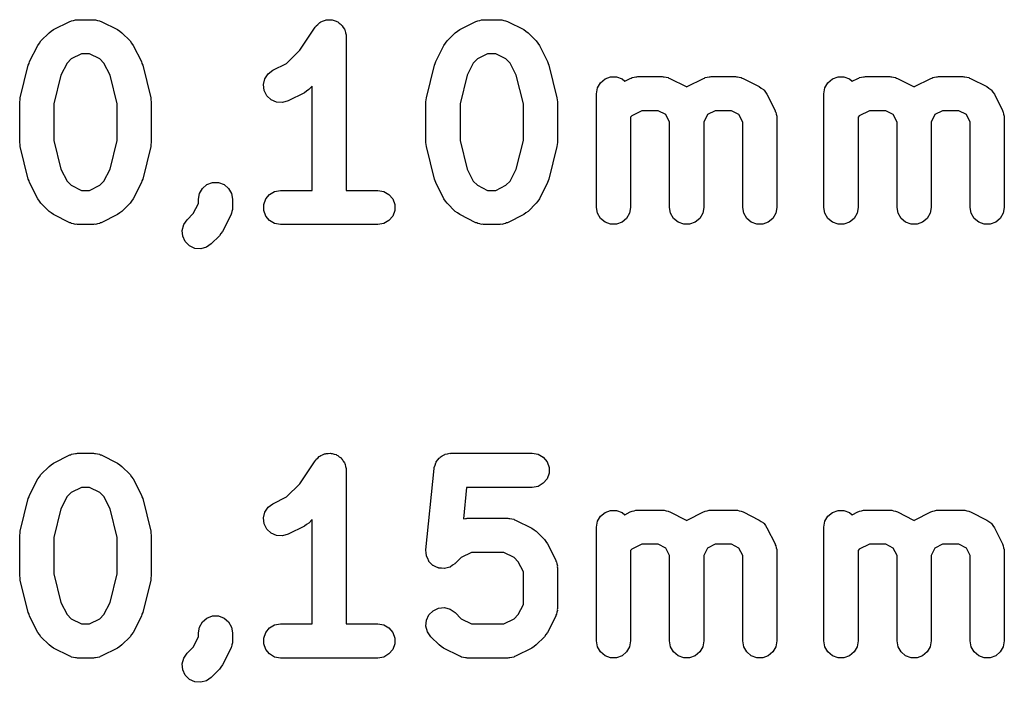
# Model space of a CAD drawing. Extents: x 44.8 to 98.6, y -133.6 to -99.
# Tile 12 of 16: x 75 to 83.7, y -105.2 to -99.4. Entities that reach past the tile are written whole.
import ezdxf

# ---------------------------------------------------------------- set-up
doc = ezdxf.new("R2010")
doc.units = 0
doc.header["$MEASUREMENT"] = 0
doc.layers.add('BLACK', color=7, linetype='CONTINUOUS')

msp = doc.modelspace()

# ---------------------------------------------------------------- linework, layer by layer
at = {"layer": 'Black'}
for p, q in [((75.3079, -99.4458), (75.4508, -99.3744)), ((75.4508, -99.3744), (75.4591, -99.3719)), ((75.4591, -99.3719), (75.4666, -99.3676)), ((75.4666, -99.3676), (75.4839, -99.3646)), ((75.4839, -99.3646), (75.5007, -99.3596)), ((75.5007, -99.3596), (75.5093, -99.3601)), ((75.5093, -99.3601), (75.5179, -99.3586)), ((75.5179, -99.3586), (75.6607, -99.3586)), ((75.6607, -99.3586), (75.6692, -99.3601)), ((75.6692, -99.3601), (75.6779, -99.3596)), ((75.6779, -99.3596), (75.6947, -99.3646)), ((75.6947, -99.3646), (75.712, -99.3676)), ((75.712, -99.3676), (75.7195, -99.3719)), ((75.7195, -99.3719), (75.7278, -99.3744)), ((75.7278, -99.3744), (75.8707, -99.4458)), ((77.6433, -99.3877), (77.6508, -99.384)), ((77.6508, -99.384), (77.6571, -99.3787)), ((77.6571, -99.3787), (77.674, -99.3725)), ((77.674, -99.3725), (77.69, -99.3646)), ((77.69, -99.3646), (77.6983, -99.3637)), ((77.6983, -99.3637), (77.7061, -99.3608)), ((77.7061, -99.3608), (77.724, -99.3608)), ((77.724, -99.3608), (77.7418, -99.3589)), ((77.7418, -99.3589), (77.7499, -99.3608)), ((77.7499, -99.3608), (77.7582, -99.3608)), ((77.7582, -99.3608), (77.775, -99.367)), ((77.775, -99.367), (77.7924, -99.3712)), ((77.7924, -99.3712), (77.7993, -99.3758)), ((77.7993, -99.3758), (77.8071, -99.3787)), ((77.8071, -99.3787), (77.8209, -99.3902)), ((78.8793, -99.4458), (79.0222, -99.3744)), ((79.0222, -99.3744), (79.0305, -99.3719)), ((79.0305, -99.3719), (79.038, -99.3676)), ((79.038, -99.3676), (79.0553, -99.3646)), ((79.0553, -99.3646), (79.0721, -99.3596)), ((79.0721, -99.3596), (79.0808, -99.3601)), ((79.0808, -99.3601), (79.0893, -99.3586)), ((79.0893, -99.3586), (79.2321, -99.3586)), ((79.2321, -99.3586), (79.2407, -99.3601)), ((79.2407, -99.3601), (79.2493, -99.3596)), ((79.2493, -99.3596), (79.2661, -99.3646)), ((79.2661, -99.3646), (79.2834, -99.3676)), ((79.2834, -99.3676), (79.2909, -99.3719)), ((79.2909, -99.3719), (79.2992, -99.3744)), ((79.2992, -99.3744), (79.4421, -99.4458)), ((75.2689, -99.4739), (75.2886, -99.4601)), ((75.2886, -99.4601), (75.3079, -99.4458)), ((75.8707, -99.4458), (75.8899, -99.4601)), ((75.8899, -99.4601), (75.9096, -99.4739)), ((77.4727, -99.6273), (77.6073, -99.4254)), ((77.6073, -99.4254), (77.6131, -99.4194)), ((77.6131, -99.4194), (77.6172, -99.4122)), ((77.6172, -99.4122), (77.631, -99.4006)), ((77.631, -99.4006), (77.6433, -99.3877)), ((77.8209, -99.3902), (77.8358, -99.4001)), ((77.8358, -99.4001), (77.8407, -99.4068)), ((77.8407, -99.4068), (77.8471, -99.4122)), ((77.8471, -99.4122), (77.856, -99.4277)), ((77.856, -99.4277), (77.8666, -99.4421)), ((77.8666, -99.4421), (77.8689, -99.4501)), ((77.8689, -99.4501), (77.8731, -99.4573)), ((77.8731, -99.4573), (77.8762, -99.4749)), ((78.8404, -99.4739), (78.86, -99.4601)), ((78.86, -99.4601), (78.8793, -99.4458)), ((79.4421, -99.4458), (79.4614, -99.4601)), ((79.4614, -99.4601), (79.4811, -99.4739)), ((75.1837, -99.565), (75.1975, -99.5454)), ((75.1975, -99.5454), (75.2689, -99.4739)), ((75.9096, -99.4739), (75.9811, -99.5454)), ((75.9811, -99.5454), (75.9949, -99.565)), ((77.8762, -99.4749), (77.8812, -99.4921)), ((77.8812, -99.4921), (77.8807, -99.5004)), ((77.8807, -99.5004), (77.8821, -99.5086)), ((77.8821, -99.5086), (77.8821, -100.859)), ((78.7552, -99.565), (78.7689, -99.5454)), ((78.7689, -99.5454), (78.8404, -99.4739)), ((79.4811, -99.4739), (79.5525, -99.5454)), ((79.5525, -99.5454), (79.5663, -99.565)), ((75.098, -99.7272), (75.1694, -99.5843)), ((75.1694, -99.5843), (75.1837, -99.565)), ((75.9949, -99.565), (76.0092, -99.5843)), ((76.0092, -99.5843), (76.0806, -99.7272)), ((77.3576, -99.7424), (77.4727, -99.6273)), ((78.6694, -99.7272), (78.7408, -99.5843)), ((78.7408, -99.5843), (78.7552, -99.565)), ((79.5663, -99.565), (79.5806, -99.5843)), ((79.5806, -99.5843), (79.652, -99.7272)), ((75.0933, -99.7429), (75.098, -99.7272)), ((75.4639, -99.7033), (75.4268, -99.7403)), ((75.5533, -99.6586), (75.4639, -99.7033)), ((75.6253, -99.6586), (75.5533, -99.6586)), ((75.7147, -99.7033), (75.6253, -99.6586)), ((75.7517, -99.7403), (75.7147, -99.7033)), ((76.0806, -99.7272), (76.0853, -99.7429)), ((78.6647, -99.7429), (78.6694, -99.7272)), ((79.0353, -99.7033), (78.9983, -99.7403)), ((79.1247, -99.6586), (79.0353, -99.7033)), ((79.1967, -99.6586), (79.1247, -99.6586)), ((79.2861, -99.7033), (79.1967, -99.6586)), ((79.3232, -99.7403), (79.2861, -99.7033)), ((79.652, -99.7272), (79.6567, -99.7429)), ((75.0152, -100.044), (75.0866, -99.7579)), ((75.0866, -99.7579), (75.0933, -99.7429)), ((75.4268, -99.7403), (75.3737, -99.8466)), ((75.8049, -99.8466), (75.7517, -99.7403)), ((76.0853, -99.7429), (76.092, -99.7579)), ((76.092, -99.7579), (76.1634, -100.044)), ((77.1946, -99.834), (77.2365, -99.803)), ((77.2365, -99.803), (77.3576, -99.7424)), ((78.5866, -100.044), (78.6581, -99.7579)), ((78.6581, -99.7579), (78.6647, -99.7429)), ((78.9983, -99.7403), (78.9451, -99.8466)), ((79.3763, -99.8466), (79.3232, -99.7403)), ((79.6567, -99.7429), (79.6634, -99.7579)), ((79.6634, -99.7579), (79.7348, -100.044)), ((75.3737, -99.8466), (75.3107, -100.098)), ((75.8679, -100.098), (75.8049, -99.8466)), ((77.1538, -99.9282), (77.1659, -99.8775)), ((77.1659, -99.8775), (77.1946, -99.834)), ((78.9451, -99.8466), (78.8821, -100.098)), ((79.4393, -100.098), (79.3763, -99.8466)), ((80.1172, -99.9122), (80.1571, -99.8787)), ((80.1571, -99.8787), (80.2061, -99.8608)), ((80.2061, -99.8608), (80.2582, -99.8608)), ((80.2582, -99.8608), (80.3071, -99.8787)), ((80.3071, -99.8787), (80.3309, -99.8986)), ((80.3309, -99.8986), (80.3793, -99.8744)), ((80.3793, -99.8744), (80.3876, -99.8719)), ((80.3876, -99.8719), (80.3951, -99.8676)), ((80.3951, -99.8676), (80.4124, -99.8646)), ((80.4124, -99.8646), (80.4293, -99.8596)), ((80.4293, -99.8596), (80.4379, -99.8601)), ((80.4379, -99.8601), (80.4464, -99.8586)), ((80.4464, -99.8586), (80.6607, -99.8586)), ((80.6607, -99.8586), (80.6692, -99.8601)), ((80.6692, -99.8601), (80.6779, -99.8596)), ((80.6779, -99.8596), (80.6947, -99.8646)), ((80.6947, -99.8646), (80.712, -99.8676)), ((80.712, -99.8676), (80.7195, -99.8719)), ((80.7195, -99.8719), (80.7278, -99.8744)), ((80.7278, -99.8744), (80.8707, -99.9458)), ((80.8793, -99.9458), (81.0222, -99.8744)), ((81.0222, -99.8744), (81.0305, -99.8719)), ((81.0305, -99.8719), (81.038, -99.8676)), ((81.038, -99.8676), (81.0553, -99.8646)), ((81.0553, -99.8646), (81.0721, -99.8596)), ((81.0721, -99.8596), (81.0808, -99.8601)), ((81.0808, -99.8601), (81.0893, -99.8586)), ((81.0893, -99.8586), (81.3036, -99.8586)), ((81.3036, -99.8586), (81.3121, -99.8601)), ((81.3121, -99.8601), (81.3207, -99.8596)), ((81.3207, -99.8596), (81.3376, -99.8646)), ((81.3376, -99.8646), (81.3549, -99.8676)), ((81.3549, -99.8676), (81.3624, -99.8719)), ((81.3624, -99.8719), (81.3707, -99.8744)), ((81.3707, -99.8744), (81.5135, -99.9458)), ((82.1172, -99.9122), (82.1571, -99.8787)), ((82.1571, -99.8787), (82.2061, -99.8608)), ((82.2061, -99.8608), (82.2582, -99.8608)), ((82.2582, -99.8608), (82.3071, -99.8787)), ((82.3071, -99.8787), (82.3309, -99.8986)), ((82.3309, -99.8986), (82.3793, -99.8744)), ((82.3793, -99.8744), (82.3876, -99.8719)), ((82.3876, -99.8719), (82.3951, -99.8676)), ((82.3951, -99.8676), (82.4124, -99.8646)), ((82.4124, -99.8646), (82.4293, -99.8596)), ((82.4293, -99.8596), (82.4379, -99.8601)), ((82.4379, -99.8601), (82.4464, -99.8586)), ((82.4464, -99.8586), (82.6607, -99.8586)), ((82.6607, -99.8586), (82.6692, -99.8601)), ((82.6692, -99.8601), (82.6779, -99.8596)), ((82.6779, -99.8596), (82.6947, -99.8646)), ((82.6947, -99.8646), (82.712, -99.8676)), ((82.712, -99.8676), (82.7195, -99.8719)), ((82.7195, -99.8719), (82.7278, -99.8744)), ((82.7278, -99.8744), (82.8707, -99.9458)), ((82.8793, -99.9458), (83.0222, -99.8744)), ((83.0222, -99.8744), (83.0305, -99.8719)), ((83.0305, -99.8719), (83.038, -99.8676)), ((83.038, -99.8676), (83.0553, -99.8646)), ((83.0553, -99.8646), (83.0721, -99.8596)), ((83.0721, -99.8596), (83.0808, -99.8601)), ((83.0808, -99.8601), (83.0893, -99.8586)), ((83.0893, -99.8586), (83.3036, -99.8586)), ((83.3036, -99.8586), (83.3121, -99.8601)), ((83.3121, -99.8601), (83.3207, -99.8596)), ((83.3207, -99.8596), (83.3376, -99.8646)), ((83.3376, -99.8646), (83.3549, -99.8676)), ((83.3549, -99.8676), (83.3624, -99.8719)), ((83.3624, -99.8719), (83.3707, -99.8744)), ((83.3707, -99.8744), (83.5135, -99.9458)), ((77.1598, -99.9799), (77.1538, -99.9282)), ((77.1831, -100.027), (77.1598, -99.9799)), ((77.5328, -99.9856), (77.5135, -99.9999)), ((77.5525, -99.9718), (77.5328, -99.9856)), ((77.5821, -99.9421), (77.5525, -99.9718)), ((77.5821, -100.859), (77.5821, -99.9421)), ((80.0821, -100.009), (80.0912, -99.9573)), ((80.0912, -99.9573), (80.1172, -99.9122)), ((80.8707, -99.9458), (80.875, -99.9491)), ((80.875, -99.9491), (80.8793, -99.9458)), ((81.5135, -99.9458), (81.5312, -99.9589)), ((81.5312, -99.9589), (81.5496, -99.9711)), ((81.5496, -99.9711), (81.552, -99.9744)), ((81.552, -99.9744), (81.5554, -99.9769)), ((81.5554, -99.9769), (81.5675, -99.9952)), ((82.0821, -100.009), (82.0912, -99.9573)), ((82.0912, -99.9573), (82.1172, -99.9122)), ((82.8707, -99.9458), (82.875, -99.9491)), ((82.875, -99.9491), (82.8793, -99.9458)), ((83.5135, -99.9458), (83.5312, -99.9589)), ((83.5312, -99.9589), (83.5496, -99.9711)), ((83.5496, -99.9711), (83.552, -99.9744)), ((83.552, -99.9744), (83.5554, -99.9769)), ((83.5554, -99.9769), (83.5675, -99.9952)), ((75.0107, -100.08), (75.0139, -100.062)), ((75.0139, -100.062), (75.0152, -100.044)), ((76.1634, -100.044), (76.1647, -100.062)), ((76.1647, -100.062), (76.1679, -100.08)), ((77.2209, -100.062), (77.1831, -100.027)), ((77.2687, -100.083), (77.2209, -100.062)), ((77.3707, -100.071), (77.3207, -100.086)), ((77.5135, -99.9999), (77.3707, -100.071)), ((78.5821, -100.08), (78.5853, -100.062)), ((78.5853, -100.062), (78.5866, -100.044)), ((79.7348, -100.044), (79.7361, -100.062)), ((79.7361, -100.062), (79.7393, -100.08)), ((80.0821, -101.009), (80.0821, -100.009)), ((81.5675, -99.9952), (81.5806, -100.013)), ((81.5806, -100.013), (81.652, -100.156)), ((82.0821, -101.009), (82.0821, -100.009)), ((83.5675, -99.9952), (83.5806, -100.013)), ((83.5806, -100.013), (83.652, -100.156)), ((75.0107, -100.437), (75.0107, -100.08)), ((75.3107, -100.098), (75.3107, -100.419)), ((75.8679, -100.419), (75.8679, -100.098)), ((76.1679, -100.08), (76.1679, -100.437)), ((77.3207, -100.086), (77.2687, -100.083)), ((78.5821, -100.437), (78.5821, -100.08)), ((78.8821, -100.098), (78.8821, -100.419)), ((79.4393, -100.419), (79.4393, -100.098)), ((79.7393, -100.08), (79.7393, -100.437)), ((80.4818, -100.159), (80.3924, -100.203)), ((80.6253, -100.159), (80.4818, -100.159)), ((80.6918, -100.192), (80.6253, -100.159)), ((81.1247, -100.159), (81.0582, -100.192)), ((81.2682, -100.159), (81.1247, -100.159)), ((81.3346, -100.192), (81.2682, -100.159)), ((81.652, -100.156), (81.6545, -100.164)), ((82.4818, -100.159), (82.3924, -100.203)), ((82.6253, -100.159), (82.4818, -100.159)), ((82.6918, -100.192), (82.6253, -100.159)), ((83.1247, -100.159), (83.0582, -100.192)), ((83.2682, -100.159), (83.1247, -100.159)), ((83.3346, -100.192), (83.2682, -100.159)), ((83.652, -100.156), (83.6545, -100.164)), ((80.3924, -100.203), (80.3821, -100.214)), ((80.3821, -100.214), (80.3821, -101.009)), ((80.725, -100.258), (80.6918, -100.192)), ((81.0582, -100.192), (81.025, -100.258)), ((81.3679, -100.258), (81.3346, -100.192)), ((81.6545, -100.164), (81.6588, -100.172)), ((81.6588, -100.172), (81.6619, -100.189)), ((81.6619, -100.189), (81.6669, -100.206)), ((81.6669, -100.206), (81.6664, -100.214)), ((81.6664, -100.214), (81.6679, -100.223)), ((81.6679, -100.223), (81.6679, -101.009)), ((82.3924, -100.203), (82.3821, -100.214)), ((82.3821, -100.214), (82.3821, -101.009)), ((82.725, -100.258), (82.6918, -100.192)), ((83.0582, -100.192), (83.025, -100.258)), ((83.3679, -100.258), (83.3346, -100.192)), ((83.6545, -100.164), (83.6588, -100.172)), ((83.6588, -100.172), (83.6619, -100.189)), ((83.6619, -100.189), (83.6669, -100.206)), ((83.6669, -100.206), (83.6664, -100.214)), ((83.6664, -100.214), (83.6679, -100.223)), ((83.6679, -100.223), (83.6679, -101.009)), ((80.725, -101.009), (80.725, -100.258)), ((81.025, -100.258), (81.025, -101.009)), ((81.3679, -101.009), (81.3679, -100.258)), ((82.725, -101.009), (82.725, -100.258)), ((83.025, -100.258), (83.025, -101.009)), ((83.3679, -101.009), (83.3679, -100.258)), ((75.3107, -100.419), (75.3737, -100.671)), ((75.8049, -100.671), (75.8679, -100.419)), ((78.8821, -100.419), (78.9451, -100.671)), ((79.3763, -100.671), (79.4393, -100.419)), ((75.0139, -100.455), (75.0107, -100.437)), ((75.0152, -100.474), (75.0139, -100.455)), ((75.0866, -100.759), (75.0152, -100.474)), ((76.1634, -100.474), (76.092, -100.759)), ((76.1647, -100.455), (76.1634, -100.474)), ((76.1679, -100.437), (76.1647, -100.455)), ((78.5853, -100.455), (78.5821, -100.437)), ((78.5866, -100.474), (78.5853, -100.455)), ((78.6581, -100.759), (78.5866, -100.474)), ((79.7348, -100.474), (79.6634, -100.759)), ((79.7361, -100.455), (79.7348, -100.474)), ((79.7393, -100.437), (79.7361, -100.455)), ((75.3737, -100.671), (75.4268, -100.777)), ((75.7517, -100.777), (75.8049, -100.671)), ((78.9451, -100.671), (78.9983, -100.777)), ((79.3232, -100.777), (79.3763, -100.671)), ((75.0933, -100.774), (75.0866, -100.759)), ((76.092, -100.759), (76.0853, -100.774)), ((78.6647, -100.774), (78.6581, -100.759)), ((79.6634, -100.759), (79.6567, -100.774)), ((75.098, -100.79), (75.0933, -100.774)), ((75.1694, -100.933), (75.098, -100.79)), ((75.4268, -100.777), (75.4639, -100.814)), ((75.4639, -100.814), (75.5533, -100.859)), ((75.6253, -100.859), (75.7147, -100.814)), ((75.7147, -100.814), (75.7517, -100.777)), ((76.0806, -100.79), (76.0092, -100.933)), ((76.0853, -100.774), (76.0806, -100.79)), ((76.5912, -100.886), (76.6172, -100.841)), ((76.6172, -100.841), (76.6571, -100.807)), ((76.6571, -100.807), (76.7061, -100.789)), ((76.7061, -100.789), (76.7582, -100.789)), ((76.7582, -100.789), (76.8071, -100.807)), ((76.8071, -100.807), (76.847, -100.841)), ((76.847, -100.841), (76.8731, -100.886)), ((78.6694, -100.79), (78.6647, -100.774)), ((78.7408, -100.933), (78.6694, -100.79)), ((78.9983, -100.777), (79.0353, -100.814)), ((79.0353, -100.814), (79.1247, -100.859)), ((79.1967, -100.859), (79.2861, -100.814)), ((79.2861, -100.814), (79.3232, -100.777)), ((79.652, -100.79), (79.5806, -100.933)), ((79.6567, -100.774), (79.652, -100.79)), ((75.1837, -100.952), (75.1694, -100.933)), ((75.5533, -100.859), (75.6253, -100.859)), ((76.0092, -100.933), (75.9949, -100.952)), ((76.5821, -100.937), (76.5912, -100.886)), ((76.5821, -100.973), (76.5821, -100.937)), ((76.8731, -100.886), (76.8821, -100.937)), ((76.8821, -100.937), (76.8821, -101.009)), ((77.1559, -100.983), (77.1737, -100.934)), ((77.1737, -100.934), (77.2072, -100.894)), ((77.2072, -100.894), (77.2523, -100.868)), ((77.2523, -100.868), (77.3036, -100.859)), ((77.3036, -100.859), (77.5821, -100.859)), ((77.8821, -100.859), (78.1607, -100.859)), ((78.1607, -100.859), (78.212, -100.868)), ((78.212, -100.868), (78.2571, -100.894)), ((78.2571, -100.894), (78.2906, -100.934)), ((78.2906, -100.934), (78.3084, -100.983)), ((78.7552, -100.952), (78.7408, -100.933)), ((79.1247, -100.859), (79.1967, -100.859)), ((79.5806, -100.933), (79.5663, -100.952)), ((75.1975, -100.972), (75.1837, -100.952)), ((75.2689, -101.043), (75.1975, -100.972)), ((75.9811, -100.972), (75.9096, -101.043)), ((75.9949, -100.952), (75.9811, -100.972)), ((76.5374, -101.063), (76.5821, -100.973)), ((76.8812, -101.026), (76.8761, -101.043)), ((76.8821, -101.009), (76.8806, -101.017)), ((76.8806, -101.017), (76.8812, -101.026)), ((77.1559, -101.035), (77.1559, -100.983)), ((78.3084, -100.983), (78.3084, -101.035)), ((78.7689, -100.972), (78.7552, -100.952)), ((78.8404, -101.043), (78.7689, -100.972)), ((79.5525, -100.972), (79.4811, -101.043)), ((79.5663, -100.952), (79.5525, -100.972)), ((80.0912, -101.06), (80.0821, -101.009)), ((80.3821, -101.009), (80.3731, -101.06)), ((80.734, -101.06), (80.725, -101.009)), ((81.025, -101.009), (81.016, -101.06)), ((81.3769, -101.06), (81.3679, -101.009)), ((81.6679, -101.009), (81.6588, -101.06)), ((82.0912, -101.06), (82.0821, -101.009)), ((82.3821, -101.009), (82.3731, -101.06)), ((82.734, -101.06), (82.725, -101.009)), ((83.025, -101.009), (83.016, -101.06)), ((83.3769, -101.06), (83.3679, -101.009)), ((83.6679, -101.009), (83.6588, -101.06)), ((75.2886, -101.057), (75.2689, -101.043)), ((75.3079, -101.071), (75.2886, -101.057)), ((75.4508, -101.143), (75.3079, -101.071)), ((75.8707, -101.071), (75.7278, -101.143)), ((75.89, -101.057), (75.8707, -101.071)), ((75.9096, -101.043), (75.89, -101.057)), ((76.4832, -101.117), (76.5374, -101.063)), ((76.8663, -101.076), (76.7949, -101.219)), ((76.8688, -101.067), (76.8663, -101.076)), ((76.8731, -101.06), (76.8688, -101.067)), ((76.8761, -101.043), (76.8731, -101.06)), ((77.1737, -101.084), (77.1559, -101.035)), ((77.2072, -101.123), (77.1737, -101.084)), ((78.2906, -101.084), (78.2571, -101.123)), ((78.3084, -101.035), (78.2906, -101.084)), ((78.86, -101.057), (78.8404, -101.043)), ((78.8793, -101.071), (78.86, -101.057)), ((79.0222, -101.143), (78.8793, -101.071)), ((79.4421, -101.071), (79.2992, -101.143)), ((79.4614, -101.057), (79.4421, -101.071)), ((79.4811, -101.043), (79.4614, -101.057)), ((80.1172, -101.105), (80.0912, -101.06)), ((80.1571, -101.138), (80.1172, -101.105)), ((80.347, -101.105), (80.3071, -101.138)), ((80.3731, -101.06), (80.347, -101.105)), ((80.7601, -101.105), (80.734, -101.06)), ((80.8, -101.138), (80.7601, -101.105)), ((80.9899, -101.105), (80.95, -101.138)), ((81.016, -101.06), (80.9899, -101.105)), ((81.4029, -101.105), (81.3769, -101.06)), ((81.4429, -101.138), (81.4029, -101.105)), ((81.6328, -101.105), (81.5929, -101.138)), ((81.6588, -101.06), (81.6328, -101.105)), ((82.1172, -101.105), (82.0912, -101.06)), ((82.1571, -101.138), (82.1172, -101.105)), ((82.347, -101.105), (82.3071, -101.138)), ((82.3731, -101.06), (82.347, -101.105)), ((82.7601, -101.105), (82.734, -101.06)), ((82.8, -101.138), (82.7601, -101.105)), ((82.9899, -101.105), (82.95, -101.138)), ((83.016, -101.06), (82.9899, -101.105)), ((83.4029, -101.105), (83.3769, -101.06)), ((83.4429, -101.138), (83.4029, -101.105)), ((83.6328, -101.105), (83.5929, -101.138)), ((83.6588, -101.06), (83.6328, -101.105)), ((75.4591, -101.145), (75.4508, -101.143)), ((75.4666, -101.15), (75.4591, -101.145)), ((75.4839, -101.153), (75.4666, -101.15)), ((75.5007, -101.158), (75.4839, -101.153)), ((75.5093, -101.157), (75.5007, -101.158)), ((75.5179, -101.159), (75.5093, -101.157)), ((75.6607, -101.159), (75.5179, -101.159)), ((75.6692, -101.157), (75.6607, -101.159)), ((75.6779, -101.158), (75.6692, -101.157)), ((75.6947, -101.153), (75.6779, -101.158)), ((75.712, -101.15), (75.6947, -101.153)), ((75.7195, -101.145), (75.712, -101.15)), ((75.7278, -101.143), (75.7195, -101.145)), ((76.4399, -101.21), (76.4533, -101.159)), ((76.4533, -101.159), (76.4832, -101.117)), ((77.2523, -101.15), (77.2072, -101.123)), ((77.3036, -101.159), (77.2523, -101.15)), ((78.1607, -101.159), (77.3036, -101.159)), ((78.212, -101.15), (78.1607, -101.159)), ((78.2571, -101.123), (78.212, -101.15)), ((79.0305, -101.145), (79.0222, -101.143)), ((79.038, -101.15), (79.0305, -101.145)), ((79.0553, -101.153), (79.038, -101.15)), ((79.0721, -101.158), (79.0553, -101.153)), ((79.0808, -101.157), (79.0721, -101.158)), ((79.0893, -101.159), (79.0808, -101.157)), ((79.2321, -101.159), (79.0893, -101.159)), ((79.2407, -101.157), (79.2321, -101.159)), ((79.2493, -101.158), (79.2407, -101.157)), ((79.2661, -101.153), (79.2493, -101.158)), ((79.2834, -101.15), (79.2661, -101.153)), ((79.2909, -101.145), (79.2834, -101.15)), ((79.2992, -101.143), (79.2909, -101.145)), ((80.2061, -101.156), (80.1571, -101.138)), ((80.2582, -101.156), (80.2061, -101.156)), ((80.3071, -101.138), (80.2582, -101.156)), ((80.849, -101.156), (80.8, -101.138)), ((80.901, -101.156), (80.849, -101.156)), ((80.95, -101.138), (80.901, -101.156)), ((81.4918, -101.156), (81.4429, -101.138)), ((81.5439, -101.156), (81.4918, -101.156)), ((81.5929, -101.138), (81.5439, -101.156)), ((82.2061, -101.156), (82.1571, -101.138)), ((82.2582, -101.156), (82.2061, -101.156)), ((82.3071, -101.138), (82.2582, -101.156)), ((82.849, -101.156), (82.8, -101.138)), ((82.901, -101.156), (82.849, -101.156)), ((82.95, -101.138), (82.901, -101.156)), ((83.4918, -101.156), (83.4429, -101.138)), ((83.5439, -101.156), (83.4918, -101.156)), ((83.5929, -101.138), (83.5439, -101.156)), ((76.4444, -101.262), (76.4399, -101.21)), ((76.4664, -101.309), (76.4444, -101.262)), ((76.7668, -101.257), (76.6954, -101.329)), ((76.7806, -101.238), (76.7668, -101.257)), ((76.7949, -101.219), (76.7806, -101.238)), ((76.5032, -101.346), (76.4664, -101.309)), ((76.5505, -101.368), (76.5032, -101.346)), ((76.6024, -101.372), (76.5505, -101.368)), ((76.6527, -101.359), (76.6024, -101.372)), ((76.6954, -101.329), (76.6527, -101.359)), ((75.3079, -103.256), (75.4508, -103.184)), ((75.4508, -103.184), (75.4591, -103.182)), ((75.4591, -103.182), (75.4666, -103.178)), ((75.4666, -103.178), (75.4839, -103.175)), ((75.4839, -103.175), (75.5007, -103.17)), ((75.5007, -103.17), (75.5093, -103.17)), ((75.5093, -103.17), (75.5179, -103.169)), ((75.5179, -103.169), (75.6607, -103.169)), ((75.6607, -103.169), (75.6692, -103.17)), ((75.6692, -103.17), (75.6779, -103.17)), ((75.6779, -103.17), (75.6947, -103.175)), ((75.6947, -103.175), (75.712, -103.178)), ((75.712, -103.178), (75.7195, -103.182)), ((75.7195, -103.182), (75.7278, -103.184)), ((75.7278, -103.184), (75.8707, -103.256)), ((77.6508, -103.194), (77.6571, -103.189)), ((77.6571, -103.189), (77.674, -103.183)), ((77.674, -103.183), (77.69, -103.175)), ((77.69, -103.175), (77.6983, -103.174)), ((77.6983, -103.174), (77.7061, -103.171)), ((77.7061, -103.171), (77.724, -103.171)), ((77.724, -103.171), (77.7418, -103.169)), ((77.7418, -103.169), (77.7499, -103.171)), ((77.7499, -103.171), (77.7582, -103.171)), ((77.7582, -103.171), (77.775, -103.177)), ((77.775, -103.177), (77.7924, -103.181)), ((77.7924, -103.181), (77.7993, -103.186)), ((77.7993, -103.186), (77.8071, -103.189)), ((77.8071, -103.189), (77.8209, -103.2)), ((78.7072, -103.204), (78.7249, -103.193)), ((78.7249, -103.193), (78.7419, -103.182)), ((78.7419, -103.182), (78.7474, -103.18)), ((78.7474, -103.18), (78.7523, -103.178)), ((78.7523, -103.178), (78.7725, -103.174)), ((78.7725, -103.174), (78.7924, -103.169)), ((78.7924, -103.169), (78.798, -103.17)), ((78.798, -103.17), (78.8036, -103.169)), ((78.8036, -103.169), (79.5179, -103.169)), ((79.5179, -103.169), (79.5692, -103.178)), ((79.5692, -103.178), (79.6143, -103.204)), ((75.2689, -103.284), (75.2886, -103.27)), ((75.2886, -103.27), (75.3079, -103.256)), ((75.8707, -103.256), (75.8899, -103.27)), ((75.8899, -103.27), (75.9096, -103.284)), ((77.4727, -103.437), (77.6073, -103.235)), ((77.6073, -103.235), (77.6131, -103.229)), ((77.6131, -103.229), (77.6172, -103.222)), ((77.6172, -103.222), (77.631, -103.211)), ((77.631, -103.211), (77.6433, -103.198)), ((77.6433, -103.198), (77.6508, -103.194)), ((77.8209, -103.2), (77.8358, -103.21)), ((77.8358, -103.21), (77.8407, -103.217)), ((77.8407, -103.217), (77.8471, -103.222)), ((77.8471, -103.222), (77.856, -103.238)), ((77.856, -103.238), (77.8666, -103.252)), ((77.8666, -103.252), (77.8689, -103.26)), ((77.8689, -103.26), (77.8731, -103.267)), ((77.8731, -103.267), (77.8762, -103.285)), ((78.6559, -103.293), (78.6629, -103.273)), ((78.6629, -103.273), (78.6684, -103.253)), ((78.6684, -103.253), (78.6717, -103.249)), ((78.6717, -103.249), (78.6737, -103.244)), ((78.6737, -103.244), (78.6868, -103.228)), ((78.6868, -103.228), (78.6988, -103.211)), ((78.6988, -103.211), (78.7035, -103.208)), ((78.7035, -103.208), (78.7072, -103.204)), ((79.6143, -103.204), (79.6478, -103.244)), ((79.6478, -103.244), (79.6656, -103.293)), ((75.1837, -103.375), (75.1975, -103.355)), ((75.1975, -103.355), (75.2689, -103.284)), ((75.9096, -103.284), (75.9811, -103.355)), ((75.9811, -103.355), (75.9949, -103.375)), ((77.8762, -103.285), (77.8812, -103.302)), ((77.8812, -103.302), (77.8807, -103.31)), ((77.8807, -103.31), (77.8821, -103.319)), ((77.8821, -103.319), (77.8821, -104.669)), ((78.5829, -104.018), (78.6543, -103.304)), ((78.6543, -103.304), (78.6559, -103.298)), ((78.6559, -103.298), (78.6559, -103.293)), ((79.6656, -103.345), (79.6478, -103.394)), ((79.6656, -103.293), (79.6656, -103.345)), ((75.098, -103.537), (75.1694, -103.394)), ((75.1694, -103.394), (75.1837, -103.375)), ((75.9949, -103.375), (76.0092, -103.394)), ((76.0092, -103.394), (76.0806, -103.537)), ((77.3576, -103.552), (77.4727, -103.437)), ((79.6143, -103.433), (79.5692, -103.46)), ((79.6478, -103.394), (79.6143, -103.433)), ((75.0933, -103.553), (75.098, -103.537)), ((75.4639, -103.513), (75.4268, -103.55)), ((75.5533, -103.469), (75.4639, -103.513)), ((75.6253, -103.469), (75.5533, -103.469)), ((75.7147, -103.513), (75.6253, -103.469)), ((75.7517, -103.55), (75.7147, -103.513)), ((76.0806, -103.537), (76.0853, -103.553)), ((78.9393, -103.469), (78.9116, -103.746)), ((79.5179, -103.469), (78.9393, -103.469)), ((79.5692, -103.46), (79.5179, -103.469)), ((75.0152, -103.854), (75.0866, -103.568)), ((75.0866, -103.568), (75.0933, -103.553)), ((75.4268, -103.55), (75.3737, -103.657)), ((75.8049, -103.657), (75.7517, -103.55)), ((76.0853, -103.553), (76.092, -103.568)), ((76.092, -103.568), (76.1634, -103.854)), ((77.1946, -103.644), (77.2365, -103.613)), ((77.2365, -103.613), (77.3576, -103.552)), ((75.3737, -103.657), (75.3107, -103.908)), ((75.8679, -103.908), (75.8049, -103.657)), ((77.1538, -103.738), (77.1659, -103.687)), ((77.1659, -103.687), (77.1946, -103.644)), ((80.1172, -103.722), (80.1571, -103.689)), ((80.1571, -103.689), (80.2061, -103.671)), ((80.2061, -103.671), (80.2582, -103.671)), ((80.2582, -103.671), (80.3071, -103.689)), ((80.3071, -103.689), (80.3309, -103.709)), ((80.3309, -103.709), (80.3793, -103.684)), ((80.3793, -103.684), (80.3876, -103.682)), ((80.3876, -103.682), (80.3951, -103.678)), ((80.3951, -103.678), (80.4124, -103.675)), ((80.4124, -103.675), (80.4293, -103.67)), ((80.4293, -103.67), (80.4379, -103.67)), ((80.4379, -103.67), (80.4464, -103.669)), ((80.4464, -103.669), (80.6607, -103.669)), ((80.6607, -103.669), (80.6692, -103.67)), ((80.6692, -103.67), (80.6779, -103.67)), ((80.6779, -103.67), (80.6947, -103.675)), ((80.6947, -103.675), (80.712, -103.678)), ((80.712, -103.678), (80.7195, -103.682)), ((80.7195, -103.682), (80.7278, -103.684)), ((80.7278, -103.684), (80.8707, -103.756)), ((80.8793, -103.756), (81.0222, -103.684)), ((81.0222, -103.684), (81.0305, -103.682)), ((81.0305, -103.682), (81.038, -103.678)), ((81.038, -103.678), (81.0553, -103.675)), ((81.0553, -103.675), (81.0721, -103.67)), ((81.0721, -103.67), (81.0808, -103.67)), ((81.0808, -103.67), (81.0893, -103.669)), ((81.0893, -103.669), (81.3036, -103.669)), ((81.3036, -103.669), (81.3121, -103.67)), ((81.3121, -103.67), (81.3207, -103.67)), ((81.3207, -103.67), (81.3376, -103.675)), ((81.3376, -103.675), (81.3549, -103.678)), ((81.3549, -103.678), (81.3624, -103.682)), ((81.3624, -103.682), (81.3707, -103.684)), ((81.3707, -103.684), (81.5135, -103.756)), ((82.1172, -103.722), (82.1571, -103.689)), ((82.1571, -103.689), (82.2061, -103.671)), ((82.2061, -103.671), (82.2582, -103.671)), ((82.2582, -103.671), (82.3071, -103.689)), ((82.3071, -103.689), (82.3309, -103.709)), ((82.3309, -103.709), (82.3793, -103.684)), ((82.3793, -103.684), (82.3876, -103.682)), ((82.3876, -103.682), (82.3951, -103.678)), ((82.3951, -103.678), (82.4124, -103.675)), ((82.4124, -103.675), (82.4293, -103.67)), ((82.4293, -103.67), (82.4379, -103.67)), ((82.4379, -103.67), (82.4464, -103.669)), ((82.4464, -103.669), (82.6607, -103.669)), ((82.6607, -103.669), (82.6692, -103.67)), ((82.6692, -103.67), (82.6779, -103.67)), ((82.6779, -103.67), (82.6947, -103.675)), ((82.6947, -103.675), (82.712, -103.678)), ((82.712, -103.678), (82.7195, -103.682)), ((82.7195, -103.682), (82.7278, -103.684)), ((82.7278, -103.684), (82.8707, -103.756)), ((82.8793, -103.756), (83.0222, -103.684)), ((83.0222, -103.684), (83.0305, -103.682)), ((83.0305, -103.682), (83.038, -103.678)), ((83.038, -103.678), (83.0553, -103.675)), ((83.0553, -103.675), (83.0721, -103.67)), ((83.0721, -103.67), (83.0808, -103.67)), ((83.0808, -103.67), (83.0893, -103.669)), ((83.0893, -103.669), (83.3036, -103.669)), ((83.3036, -103.669), (83.3121, -103.67)), ((83.3121, -103.67), (83.3207, -103.67)), ((83.3207, -103.67), (83.3376, -103.675)), ((83.3376, -103.675), (83.3549, -103.678)), ((83.3549, -103.678), (83.3624, -103.682)), ((83.3624, -103.682), (83.3707, -103.684)), ((83.3707, -103.684), (83.5135, -103.756)), ((77.1598, -103.79), (77.1538, -103.738)), ((77.1831, -103.837), (77.1598, -103.79)), ((77.5328, -103.796), (77.5135, -103.81)), ((77.5525, -103.782), (77.5328, -103.796)), ((77.5821, -103.752), (77.5525, -103.782)), ((77.5821, -104.669), (77.5821, -103.752)), ((78.9116, -103.746), (78.9124, -103.746)), ((78.9124, -103.746), (78.9293, -103.741)), ((78.9293, -103.741), (78.9379, -103.742)), ((78.9379, -103.742), (78.9464, -103.74)), ((78.9464, -103.74), (79.3036, -103.74)), ((79.3036, -103.74), (79.3121, -103.742)), ((79.3121, -103.742), (79.3207, -103.741)), ((79.3207, -103.741), (79.3376, -103.746)), ((79.3376, -103.746), (79.3549, -103.749)), ((79.3549, -103.749), (79.3624, -103.753)), ((79.3624, -103.753), (79.3707, -103.756)), ((79.3707, -103.756), (79.5135, -103.827)), ((80.0821, -103.819), (80.0912, -103.767)), ((80.0912, -103.767), (80.1172, -103.722)), ((80.8707, -103.756), (80.875, -103.759)), ((80.875, -103.759), (80.8793, -103.756)), ((81.5135, -103.756), (81.5312, -103.769)), ((81.5312, -103.769), (81.5496, -103.781)), ((81.5496, -103.781), (81.552, -103.784)), ((81.552, -103.784), (81.5554, -103.787)), ((81.5554, -103.787), (81.5675, -103.805)), ((82.0821, -103.819), (82.0912, -103.767)), ((82.0912, -103.767), (82.1172, -103.722)), ((82.8707, -103.756), (82.875, -103.759)), ((82.875, -103.759), (82.8793, -103.756)), ((83.5135, -103.756), (83.5312, -103.769)), ((83.5312, -103.769), (83.5496, -103.781)), ((83.5496, -103.781), (83.552, -103.784)), ((83.552, -103.784), (83.5554, -103.787)), ((83.5554, -103.787), (83.5675, -103.805)), ((75.0107, -103.89), (75.0139, -103.872)), ((75.0139, -103.872), (75.0152, -103.854)), ((76.1634, -103.854), (76.1647, -103.872)), ((76.1647, -103.872), (76.1679, -103.89)), ((77.2209, -103.872), (77.1831, -103.837)), ((77.2687, -103.893), (77.2209, -103.872)), ((77.3707, -103.881), (77.3207, -103.896)), ((77.5135, -103.81), (77.3707, -103.881)), ((79.5135, -103.827), (79.5328, -103.842)), ((79.5328, -103.842), (79.5525, -103.855)), ((79.5525, -103.855), (79.6239, -103.927)), ((80.0821, -104.819), (80.0821, -103.819)), ((81.5675, -103.805), (81.5806, -103.823)), ((81.5806, -103.823), (81.652, -103.966)), ((82.0821, -104.819), (82.0821, -103.819)), ((83.5675, -103.805), (83.5806, -103.823)), ((83.5806, -103.823), (83.652, -103.966)), ((75.0107, -104.247), (75.0107, -103.89)), ((75.3107, -103.908), (75.3107, -104.229)), ((75.8679, -104.229), (75.8679, -103.908)), ((76.1679, -103.89), (76.1679, -104.247)), ((77.3207, -103.896), (77.2687, -103.893)), ((79.6239, -103.927), (79.6377, -103.946)), ((79.6377, -103.946), (79.652, -103.966)), ((79.652, -103.966), (79.7234, -104.109)), ((80.4818, -103.969), (80.3924, -104.013)), ((80.6253, -103.969), (80.4818, -103.969)), ((80.6918, -104.002), (80.6253, -103.969)), ((81.1247, -103.969), (81.0582, -104.002)), ((81.2682, -103.969), (81.1247, -103.969)), ((81.3346, -104.002), (81.2682, -103.969)), ((81.652, -103.966), (81.6545, -103.974)), ((82.4818, -103.969), (82.3924, -104.013)), ((82.6253, -103.969), (82.4818, -103.969)), ((82.6918, -104.002), (82.6253, -103.969)), ((83.1247, -103.969), (83.0582, -104.002)), ((83.2682, -103.969), (83.1247, -103.969)), ((83.3346, -104.002), (83.2682, -103.969)), ((83.652, -103.966), (83.6545, -103.974)), ((78.5827, -104.02), (78.583, -104.019)), ((78.5849, -104.045), (78.5827, -104.02)), ((78.583, -104.019), (78.5829, -104.018)), ((78.5868, -104.07), (78.5849, -104.045)), ((78.9818, -104.04), (78.8924, -104.085)), ((79.2682, -104.04), (78.9818, -104.04)), ((79.3576, -104.085), (79.2682, -104.04)), ((80.3924, -104.013), (80.3821, -104.024)), ((80.3821, -104.024), (80.3821, -104.819)), ((80.725, -104.068), (80.6918, -104.002)), ((81.0582, -104.002), (81.025, -104.068)), ((81.3679, -104.068), (81.3346, -104.002)), ((81.6545, -103.974), (81.6588, -103.982)), ((81.6588, -103.982), (81.6619, -103.999)), ((81.6619, -103.999), (81.6669, -104.016)), ((81.6669, -104.016), (81.6664, -104.024)), ((81.6664, -104.024), (81.6679, -104.033)), ((81.6679, -104.033), (81.6679, -104.819)), ((82.3924, -104.013), (82.3821, -104.024)), ((82.3821, -104.024), (82.3821, -104.819)), ((82.725, -104.068), (82.6918, -104.002)), ((83.0582, -104.002), (83.025, -104.068)), ((83.3679, -104.068), (83.3346, -104.002)), ((83.6545, -103.974), (83.6588, -103.982)), ((83.6588, -103.982), (83.6619, -103.999)), ((83.6619, -103.999), (83.6669, -104.016)), ((83.6669, -104.016), (83.6664, -104.024)), ((83.6664, -104.024), (83.6679, -104.033)), ((83.6679, -104.033), (83.6679, -104.819)), ((78.5872, -104.071), (78.5868, -104.07)), ((78.5873, -104.072), (78.5872, -104.071)), ((78.5979, -104.094), (78.5873, -104.072)), ((78.6082, -104.117), (78.5979, -104.094)), ((78.6089, -104.118), (78.6082, -104.117)), ((78.6093, -104.119), (78.6089, -104.118)), ((78.627, -104.137), (78.6093, -104.119)), ((78.6446, -104.155), (78.627, -104.137)), ((78.8369, -104.14), (78.8161, -104.154)), ((78.8374, -104.139), (78.8369, -104.14)), ((78.8382, -104.139), (78.8374, -104.139)), ((78.8924, -104.085), (78.8382, -104.139)), ((79.3946, -104.122), (79.3576, -104.085)), ((79.4393, -104.211), (79.3946, -104.122)), ((79.7234, -104.109), (79.7259, -104.117)), ((79.7259, -104.117), (79.7302, -104.124)), ((79.7302, -104.124), (79.7333, -104.142)), ((79.7333, -104.142), (79.7383, -104.159)), ((80.725, -104.819), (80.725, -104.068)), ((81.025, -104.068), (81.025, -104.819)), ((81.3679, -104.819), (81.3679, -104.068)), ((82.725, -104.819), (82.725, -104.068)), ((83.025, -104.068), (83.025, -104.819)), ((83.3679, -104.819), (83.3679, -104.068)), ((75.3107, -104.229), (75.3737, -104.481)), ((75.8049, -104.481), (75.8679, -104.229)), ((78.6454, -104.155), (78.6446, -104.155)), ((78.6461, -104.156), (78.6454, -104.155)), ((78.6689, -104.166), (78.6461, -104.156)), ((78.6915, -104.177), (78.6689, -104.166)), ((78.6925, -104.177), (78.6915, -104.177)), ((78.6933, -104.178), (78.6925, -104.177)), ((78.7184, -104.18), (78.6933, -104.178)), ((78.7434, -104.182), (78.7184, -104.18)), ((78.7443, -104.182), (78.7434, -104.182)), ((78.7452, -104.182), (78.7443, -104.182)), ((78.7695, -104.176), (78.7452, -104.182)), ((78.7938, -104.17), (78.7695, -104.176)), ((78.7946, -104.169), (78.7938, -104.17)), ((78.7955, -104.169), (78.7946, -104.169)), ((78.8161, -104.154), (78.7955, -104.169)), ((79.4393, -104.497), (79.4393, -104.211)), ((79.7383, -104.159), (79.7378, -104.167)), ((79.7378, -104.167), (79.7393, -104.176)), ((79.7393, -104.176), (79.7393, -104.533)), ((75.0139, -104.265), (75.0107, -104.247)), ((75.0152, -104.284), (75.0139, -104.265)), ((75.0866, -104.569), (75.0152, -104.284)), ((76.1634, -104.284), (76.092, -104.569)), ((76.1647, -104.265), (76.1634, -104.284)), ((76.1679, -104.247), (76.1647, -104.265)), ((75.3737, -104.481), (75.4268, -104.587)), ((75.7517, -104.587), (75.8049, -104.481)), ((75.0933, -104.584), (75.0866, -104.569)), ((76.092, -104.569), (76.0853, -104.584)), ((78.6093, -104.59), (78.6461, -104.553)), ((78.6461, -104.553), (78.6933, -104.531)), ((78.6933, -104.531), (78.7452, -104.526)), ((78.7452, -104.526), (78.7955, -104.54)), ((78.7955, -104.54), (78.8382, -104.57)), ((78.8382, -104.57), (78.8924, -104.624)), ((79.3946, -104.587), (79.4393, -104.497)), ((79.7333, -104.567), (79.7302, -104.584)), ((79.7383, -104.55), (79.7333, -104.567)), ((79.7393, -104.533), (79.7378, -104.541)), ((79.7378, -104.541), (79.7383, -104.55)), ((75.098, -104.6), (75.0933, -104.584)), ((75.1694, -104.743), (75.098, -104.6)), ((75.4268, -104.587), (75.4639, -104.624)), ((75.4639, -104.624), (75.5533, -104.669)), ((75.6253, -104.669), (75.7147, -104.624)), ((75.7147, -104.624), (75.7517, -104.587)), ((76.0806, -104.6), (76.0092, -104.743)), ((76.0853, -104.584), (76.0806, -104.6)), ((76.5912, -104.696), (76.6172, -104.651)), ((76.6172, -104.651), (76.6571, -104.617)), ((76.6571, -104.617), (76.7061, -104.599)), ((76.7061, -104.599), (76.7582, -104.599)), ((76.7582, -104.599), (76.8071, -104.617)), ((76.8071, -104.617), (76.847, -104.651)), ((76.847, -104.651), (76.8731, -104.696)), ((78.5827, -104.689), (78.5873, -104.637)), ((78.5873, -104.637), (78.6093, -104.59)), ((78.8924, -104.624), (78.9818, -104.669)), ((79.2682, -104.669), (79.3576, -104.624)), ((79.3576, -104.624), (79.3946, -104.587)), ((79.7234, -104.6), (79.652, -104.743)), ((79.7259, -104.592), (79.7234, -104.6)), ((79.7302, -104.584), (79.7259, -104.592)), ((75.1837, -104.762), (75.1694, -104.743)), ((75.5533, -104.669), (75.6253, -104.669)), ((76.0092, -104.743), (75.9949, -104.762)), ((76.5821, -104.747), (76.5912, -104.696)), ((76.5821, -104.783), (76.5821, -104.747)), ((76.8731, -104.696), (76.8821, -104.747)), ((76.8821, -104.747), (76.8821, -104.819)), ((77.1559, -104.793), (77.1737, -104.744)), ((77.1737, -104.744), (77.2072, -104.704)), ((77.2072, -104.704), (77.2523, -104.678)), ((77.2523, -104.678), (77.3036, -104.669)), ((77.3036, -104.669), (77.5821, -104.669)), ((77.8821, -104.669), (78.1607, -104.669)), ((78.1607, -104.669), (78.212, -104.678)), ((78.212, -104.678), (78.2571, -104.704)), ((78.2571, -104.704), (78.2906, -104.744)), ((78.2906, -104.744), (78.3084, -104.793)), ((78.5962, -104.739), (78.5827, -104.689)), ((78.6261, -104.782), (78.5962, -104.739)), ((78.9818, -104.669), (79.2682, -104.669)), ((79.652, -104.743), (79.6377, -104.762)), ((75.1975, -104.782), (75.1837, -104.762)), ((75.2689, -104.853), (75.1975, -104.782)), ((75.9811, -104.782), (75.9096, -104.853)), ((75.9949, -104.762), (75.9811, -104.782)), ((76.5374, -104.873), (76.5821, -104.783)), ((76.8812, -104.836), (76.8761, -104.853)), ((76.8821, -104.819), (76.8806, -104.827)), ((76.8806, -104.827), (76.8812, -104.836)), ((77.1559, -104.845), (77.1559, -104.793)), ((78.3084, -104.793), (78.3084, -104.845)), ((78.6975, -104.853), (78.6261, -104.782)), ((79.6239, -104.782), (79.5525, -104.853)), ((79.6377, -104.762), (79.6239, -104.782)), ((80.0912, -104.87), (80.0821, -104.819)), ((80.3821, -104.819), (80.3731, -104.87)), ((80.734, -104.87), (80.725, -104.819)), ((81.025, -104.819), (81.016, -104.87)), ((81.3769, -104.87), (81.3679, -104.819)), ((81.6679, -104.819), (81.6588, -104.87)), ((82.0912, -104.87), (82.0821, -104.819)), ((82.3821, -104.819), (82.3731, -104.87)), ((82.734, -104.87), (82.725, -104.819)), ((83.025, -104.819), (83.016, -104.87)), ((83.3769, -104.87), (83.3679, -104.819)), ((83.6679, -104.819), (83.6588, -104.87)), ((75.2886, -104.867), (75.2689, -104.853)), ((75.3079, -104.881), (75.2886, -104.867)), ((75.4508, -104.953), (75.3079, -104.881)), ((75.8707, -104.881), (75.7278, -104.953)), ((75.89, -104.867), (75.8707, -104.881)), ((75.9096, -104.853), (75.89, -104.867)), ((76.4832, -104.927), (76.5374, -104.873)), ((76.8663, -104.886), (76.7949, -105.029)), ((76.8688, -104.877), (76.8663, -104.886)), ((76.8731, -104.87), (76.8688, -104.877)), ((76.8761, -104.853), (76.8731, -104.87)), ((77.1737, -104.894), (77.1559, -104.845)), ((77.2072, -104.933), (77.1737, -104.894)), ((78.2906, -104.894), (78.2571, -104.933)), ((78.3084, -104.845), (78.2906, -104.894)), ((78.7172, -104.867), (78.6975, -104.853)), ((78.7365, -104.881), (78.7172, -104.867)), ((78.8793, -104.953), (78.7365, -104.881)), ((79.5135, -104.881), (79.3707, -104.953)), ((79.5328, -104.867), (79.5135, -104.881)), ((79.5525, -104.853), (79.5328, -104.867)), ((80.1172, -104.915), (80.0912, -104.87)), ((80.1571, -104.948), (80.1172, -104.915)), ((80.347, -104.915), (80.3071, -104.948)), ((80.3731, -104.87), (80.347, -104.915)), ((80.7601, -104.915), (80.734, -104.87)), ((80.8, -104.948), (80.7601, -104.915)), ((80.9899, -104.915), (80.95, -104.948)), ((81.016, -104.87), (80.9899, -104.915)), ((81.4029, -104.915), (81.3769, -104.87)), ((81.4429, -104.948), (81.4029, -104.915)), ((81.6328, -104.915), (81.5929, -104.948)), ((81.6588, -104.87), (81.6328, -104.915)), ((82.1172, -104.915), (82.0912, -104.87)), ((82.1571, -104.948), (82.1172, -104.915)), ((82.347, -104.915), (82.3071, -104.948)), ((82.3731, -104.87), (82.347, -104.915)), ((82.7601, -104.915), (82.734, -104.87)), ((82.8, -104.948), (82.7601, -104.915)), ((82.9899, -104.915), (82.95, -104.948)), ((83.016, -104.87), (82.9899, -104.915)), ((83.4029, -104.915), (83.3769, -104.87)), ((83.4429, -104.948), (83.4029, -104.915)), ((83.6328, -104.915), (83.5929, -104.948)), ((83.6588, -104.87), (83.6328, -104.915)), ((75.4591, -104.955), (75.4508, -104.953)), ((75.4666, -104.96), (75.4591, -104.955)), ((75.4839, -104.963), (75.4666, -104.96)), ((75.5007, -104.968), (75.4839, -104.963)), ((75.5093, -104.967), (75.5007, -104.968)), ((75.5179, -104.969), (75.5093, -104.967)), ((75.6607, -104.969), (75.5179, -104.969)), ((75.6692, -104.967), (75.6607, -104.969)), ((75.6779, -104.968), (75.6692, -104.967)), ((75.6947, -104.963), (75.6779, -104.968)), ((75.712, -104.96), (75.6947, -104.963)), ((75.7195, -104.955), (75.712, -104.96)), ((75.7278, -104.953), (75.7195, -104.955)), ((76.4399, -105.02), (76.4533, -104.969)), ((76.4533, -104.969), (76.4832, -104.927)), ((77.2523, -104.96), (77.2072, -104.933)), ((77.3036, -104.969), (77.2523, -104.96)), ((78.1607, -104.969), (77.3036, -104.969)), ((78.212, -104.96), (78.1607, -104.969)), ((78.2571, -104.933), (78.212, -104.96)), ((78.8876, -104.955), (78.8793, -104.953)), ((78.8951, -104.96), (78.8876, -104.955)), ((78.9124, -104.963), (78.8951, -104.96)), ((78.9293, -104.968), (78.9124, -104.963)), ((78.9379, -104.967), (78.9293, -104.968)), ((78.9464, -104.969), (78.9379, -104.967)), ((79.3036, -104.969), (78.9464, -104.969)), ((79.3121, -104.967), (79.3036, -104.969)), ((79.3207, -104.968), (79.3121, -104.967)), ((79.3376, -104.963), (79.3207, -104.968)), ((79.3549, -104.96), (79.3376, -104.963)), ((79.3624, -104.955), (79.3549, -104.96)), ((79.3707, -104.953), (79.3624, -104.955)), ((80.2061, -104.966), (80.1571, -104.948)), ((80.2582, -104.966), (80.2061, -104.966)), ((80.3071, -104.948), (80.2582, -104.966)), ((80.849, -104.966), (80.8, -104.948)), ((80.901, -104.966), (80.849, -104.966)), ((80.95, -104.948), (80.901, -104.966)), ((81.4918, -104.966), (81.4429, -104.948)), ((81.5439, -104.966), (81.4918, -104.966)), ((81.5929, -104.948), (81.5439, -104.966)), ((82.2061, -104.966), (82.1571, -104.948)), ((82.2582, -104.966), (82.2061, -104.966)), ((82.3071, -104.948), (82.2582, -104.966)), ((82.849, -104.966), (82.8, -104.948)), ((82.901, -104.966), (82.849, -104.966)), ((82.95, -104.948), (82.901, -104.966)), ((83.4918, -104.966), (83.4429, -104.948)), ((83.5439, -104.966), (83.4918, -104.966)), ((83.5929, -104.948), (83.5439, -104.966)), ((76.4444, -105.072), (76.4399, -105.02)), ((76.4664, -105.119), (76.4444, -105.072)), ((76.7668, -105.067), (76.6954, -105.139)), ((76.7806, -105.048), (76.7668, -105.067)), ((76.7949, -105.029), (76.7806, -105.048)), ((76.5032, -105.156), (76.4664, -105.119)), ((76.5505, -105.178), (76.5032, -105.156)), ((76.6024, -105.182), (76.5505, -105.178)), ((76.6527, -105.169), (76.6024, -105.182)), ((76.6954, -105.139), (76.6527, -105.169))]:
    msp.add_line(p, q, dxfattribs=at)

doc.saveas('drawing.dxf')
